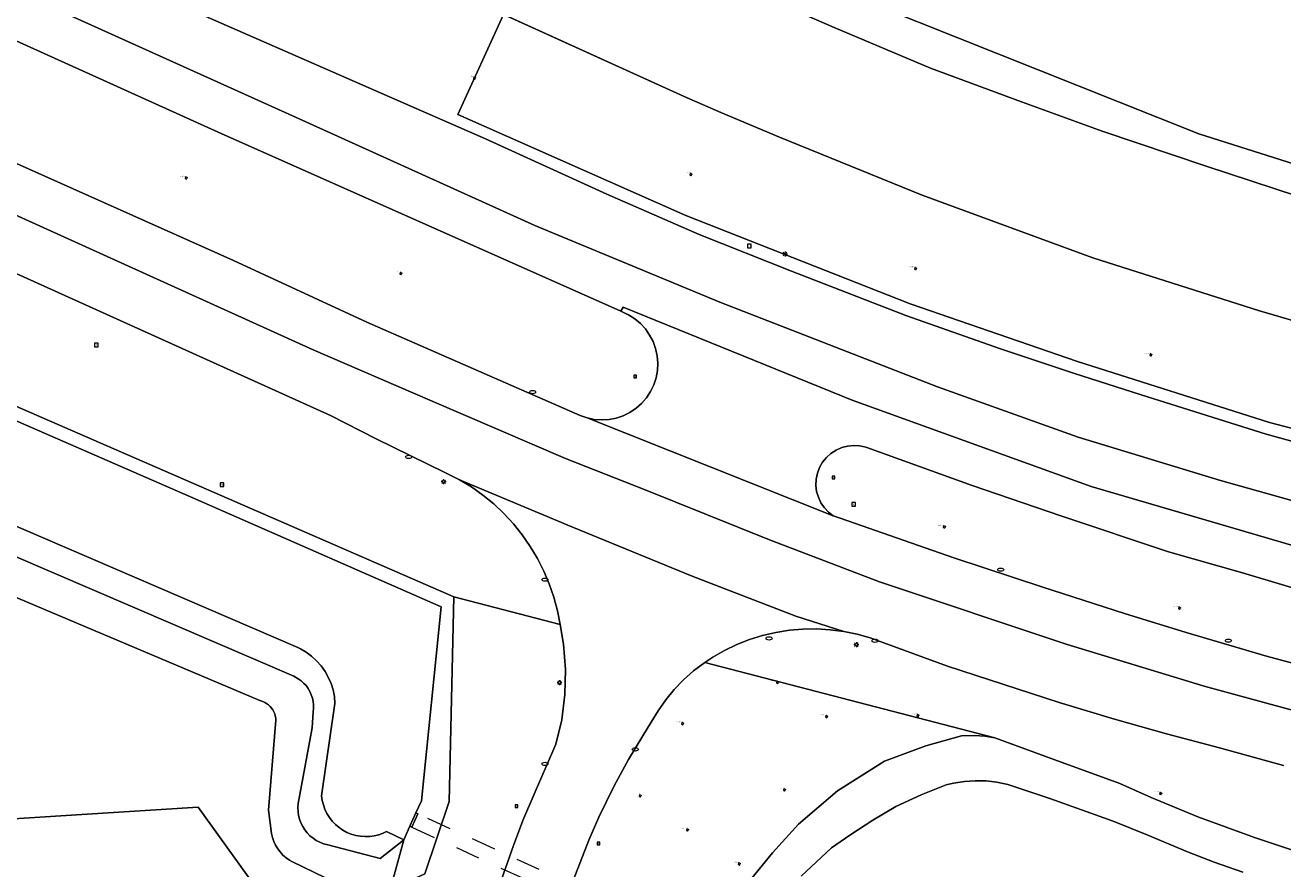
# Model space of a CAD drawing. Header units: metres. Extents: x 162098 to 162858, y 502351 to 503184.
# Tile 25 of 94: x 162390 to 162493, y 502494 to 502563. Entities that reach past the tile are written whole.
import ezdxf
from ezdxf.enums import TextEntityAlignment as Align

# ---------------------------------------------------------------- set-up
doc = ezdxf.new("R2010")
doc.units = ezdxf.units.M
doc.linetypes.add('ZZ-HIDDEN-SO', pattern=[4, 2, -2])
for name, color, linetype, lineweight in [('B-PV-GK-BESCHOEIING-G', 252, 'GK-BESCHOEIING-SO', 13), ('B-PV-GK-KADEMUUR-GV', 252, 'Continuous', 13), ('B-PV-IE-MEUBILAIR-S', 252, 'Continuous', 13), ('B-PV-KW-KUNSTWERK_DUIKER-GV', 252, 'ZZ-HIDDEN-SO', 13), ('B-PV-OG-TERREIN_BEGROEID-GV', 7, 'Continuous', 13), ('B-PV-OG-TERREIN_ERF-GV', 252, 'Continuous', 13), ('B-PV-OG-WEG-GV', 252, 'Continuous', 13), ('B-PV-VH-GESLOTENVERHARDING_ASFALT-GV', 252, 'Continuous', 13)]:
    doc.layers.add(name, color=color, linetype=linetype, lineweight=lineweight)
for name, color, linetype, lineweight, true_color in [('B-PV-GR-BEPLANTING_CULTUUR_BOSPLANTSOEN-GV', 7, 'Continuous', 13, 0x99cc00), ('B-PV-GR-BOOM-S', 7, 'Continuous', 13, 0x4c9900), ('B-PV-OG-WATER_GRACHT-GV', 7, 'Continuous', 13, 0x007299)]:
    doc.layers.add(name, color=color, linetype=linetype, lineweight=lineweight, true_color=true_color)
doc.styles.add('NLCS-ISO', font='NLCS-ISO.ttf')
doc.linetypes.add('GK-BESCHOEIING-SO', pattern='A,18,-3,[1,NLCS.SHX,S=0.6,R=0,X=0,Y=0],-3', length=24)

# ---------------------------------------------------------------- blocks, each defined once
blk = doc.blocks.new('SIE-MEUBILAIR_BORD_VERKEER-SO')
blk.add_lwpolyline([(-0.5625, -0.5625), (0.5625, -0.5625), (0.5625, 0.5625), (-0.5625, 0.5625)], close=True)
at = {"style": 'NLCS-ISO'}
blk.add_text('vb', height=0.75, dxfattribs=at).set_placement((0, 0), align=Align.MIDDLE_CENTER)
blk = doc.blocks.new('SIE-MEUBILAIR_BORD_RECLAME-SO')
blk.add_lwpolyline([(-0.75, -0.75), (0.75, -0.75), (0.75, 0.75), (-0.75, 0.75)], close=True)
at = {"style": 'NLCS-ISO'}
blk.add_text('rb', height=0.75, dxfattribs=at).set_placement((0, 0), align=Align.MIDDLE_CENTER)
blk = doc.blocks.new('SIE-MEUBILAIR_BORD_LOCATIEPAAL-SO')
blk.add_lwpolyline([(-0.75, -0.75), (0.75, -0.75), (0.75, 0.75), (-0.75, 0.75)], close=True)
at = {"style": 'NLCS-ISO'}
blk.add_text('lp', height=0.75, dxfattribs=at).set_placement((0.01, 0.12), align=Align.MIDDLE_CENTER)
blk = doc.blocks.new('SIE-MEUBILAIR_PAAL_LICHTMAST-SO')
for points in [[(-0.62, 0), (-1, 0)], [(-0.71, 0.71), (-0.44, 0.44)], [(0, 1), (0, 0.62)], [(0.44, 0.44), (0.71, 0.71)], [(1, 0), (0.62, 0)], [(-0.71, -0.71), (-0.44, -0.44)], [(0, -0.62), (0, -1)], [(0.44, -0.44), (0.71, -0.71)]]:
    blk.add_lwpolyline(points)
blk.add_circle((0, 0), 0.5)
blk = doc.blocks.new('SIE-MEUBILAIR_PUT_KOLK-SO')
blk.add_ellipse((0, 0), major_axis=(1.25, 0), ratio=0.54)
blk = doc.blocks.new('SGR-BOOM_GBKN-SO')
for centre, start, end in [((-0.25, -0.1), 67.1244, 157.1244), ((-0.1, 0.25), 157.1244, 247.1244), ((-0.1, 0.25), 337.1244, 157.1244), ((0.25, 0.1), 247.1244, 337.1244), ((-0.25, -0.1), 157.1244, 337.1244), ((0.1, -0.25), 157.1244, 337.1244), ((0.1, -0.25), 337.1244, 67.1244)]:
    blk.add_arc(centre, 0.188, start, end)
at = {"extrusion": (0, 0, -1)}
blk.add_arc((-0.25, 0.1), 0.188, 22.8756, 202.8756, dxfattribs=at)
at = {"style": 'NLCS-ISO'}
blk.add_attdef('SOORT', text='', height=0.35, dxfattribs=at).set_placement((0, 0.75), align=Align.MIDDLE_RIGHT)

msp = doc.modelspace()

# ---------------------------------------------------------------- linework, layer by layer
at = {"layer": 'B-PV-GK-BESCHOEIING-G'}
for points in [[(162500.104, 502537.17), (162490.804, 502539.892), (162477.206, 502544.224), (162463.26, 502549.353), (162451.62, 502554.085), (162446.83, 502556.076), (162443.824, 502557.389), (162377.846, 502587.37)], [(162420.946, 502496.74), (162419.538, 502497.41), (162419.261, 502497.28), (162418.903, 502497.152), (162418.534, 502497.062), (162418.157, 502497.01), (162417.777, 502496.999), (162417.397, 502497.027), (162417.023, 502497.095), (162416.658, 502497.201), (162416.306, 502497.346), (162415.971, 502497.526), (162415.657, 502497.74), (162415.366, 502497.986), (162415.103, 502498.261), (162414.871, 502498.561), (162414.671, 502498.885), (162414.505, 502499.228), (162414.377, 502499.586), (162414.287, 502499.955), (162414.235, 502500.332), (162415.326, 502507.876), (162415.274, 502508.425), (162415.165, 502508.967), (162415.001, 502509.495), (162414.782, 502510.002), (162414.511, 502510.484), (162414.191, 502510.935), (162413.826, 502511.35), (162413.42, 502511.724), (162412.976, 502512.054), (162412.501, 502512.336), (162412.29, 502512.44), (162318.288, 502552.863)], [(162420.946, 502496.74), (162420.926, 502496.724)]]:
    msp.add_lwpolyline(points, dxfattribs=at)
at = {"layer": 'B-PV-GK-KADEMUUR-GV'}
msp.add_lwpolyline([(162421.444, 502497.843), (162421.597, 502497.773), (162422.094, 502498.856), (162421.933, 502498.93)], close=True, dxfattribs=at)
at = {"layer": 'B-PV-GR-BEPLANTING_CULTUUR_BOSPLANTSOEN-GV'}
for points in [[(162418.145, 502491.889), (162411.816, 502494.962), (162411.611, 502495.081), (162411.334, 502495.276), (162411.08, 502495.499), (162410.85, 502495.747), (162410.647, 502496.018), (162410.474, 502496.309), (162410.332, 502496.616), (162410.223, 502496.936), (162410.148, 502497.267), (162409.911, 502499.153), (162410.505, 502506.49), (162410.488, 502506.669), (162410.454, 502506.846), (162410.401, 502507.019), (162410.331, 502507.185), (162410.244, 502507.344), (162410.141, 502507.492), (162410.023, 502507.628), (162409.891, 502507.752), (162409.747, 502507.861), (162409.593, 502507.954), (162409.429, 502508.031), (162409.259, 502508.09), (162409.183, 502508.112), (162298.92, 502554.697)], [(162298.92, 502554.697), (162409.183, 502508.112), (162409.259, 502508.09), (162409.429, 502508.031), (162409.593, 502507.954), (162409.747, 502507.861), (162409.891, 502507.752), (162410.023, 502507.628), (162410.141, 502507.492), (162410.244, 502507.344), (162410.331, 502507.185), (162410.401, 502507.019), (162410.454, 502506.846), (162410.488, 502506.669), (162410.505, 502506.49), (162409.911, 502499.153), (162410.148, 502497.267), (162410.223, 502496.936), (162410.332, 502496.616), (162410.474, 502496.309), (162410.647, 502496.018), (162410.85, 502495.747), (162411.08, 502495.499), (162411.334, 502495.276), (162411.611, 502495.081), (162411.816, 502494.962), (162418.145, 502491.889)], [(162419.83, 502492.665), (162420.946, 502496.74), (162420.926, 502496.724), (162419.015, 502495.227), (162414.736, 502496.323), (162414.383, 502496.42), (162414.084, 502496.54), (162413.799, 502496.69), (162413.531, 502496.869), (162413.284, 502497.075), (162413.059, 502497.305), (162412.86, 502497.558), (162412.688, 502497.83), (162412.546, 502498.119), (162412.434, 502498.421), (162412.355, 502498.733), (162412.309, 502499.052), (162412.296, 502499.374), (162412.317, 502499.693), (162413.464, 502505.864), (162413.547, 502507.178), (162413.575, 502507.462), (162413.573, 502507.748), (162413.542, 502508.032), (162413.481, 502508.311), (162413.392, 502508.583), (162413.274, 502508.843), (162413.13, 502509.09), (162412.961, 502509.32), (162412.768, 502509.531), (162412.555, 502509.722), (162412.323, 502509.888), (162411.958, 502510.085), (162307.143, 502555.1)], [(162489.442, 502494.097), (162487.106, 502494.905), (162484.919, 502495.753), (162481.688, 502497.114), (162478.86, 502498.254), (162473.672, 502500.103), (162470.242, 502501.26), (162469.371, 502501.44), (162468.487, 502501.541), (162467.597, 502501.562), (162466.71, 502501.503), (162465.831, 502501.365), (162465.224, 502501.221), (162463.189, 502500.422), (162461.125, 502499.458), (162459.239, 502498.333), (162457.354, 502497.121), (162455.854, 502496.089), (162453.371, 502493.782)], [(162386.936, 502498.322), (162394.67, 502498.81), (162404.161, 502499.408), (162416.08, 502482.83)]]:
    msp.add_lwpolyline(points, dxfattribs=at)
at = {"layer": 'B-PV-KW-KUNSTWERK_DUIKER-GV'}
msp.add_lwpolyline([(162421.597, 502497.773), (162442.41, 502488.214), (162442.564, 502488.143), (162443.061, 502489.226), (162442.907, 502489.297), (162422.094, 502498.856)], close=True, dxfattribs=at)
at = {"layer": 'B-PV-OG-TERREIN_BEGROEID-GV'}
for points in [[(162421.933, 502498.93), (162422.094, 502498.856), (162421.597, 502497.773), (162421.444, 502497.843), (162420.946, 502496.74), (162419.83, 502492.665), (162422.67, 502493.972), (162424.645, 502499.863), (162425.016, 502516.559), (162375.359, 502538.151), (162363.213, 502543.433), (162340.979, 502554.199), (162322.156, 502563.268), (162311.937, 502571.233), (162298.734, 502576.971), (162298.078, 502575.462), (162311.586, 502569.377), (162321.183, 502562.105), (162362.436, 502542.61), (162403.53, 502524.727), (162423.99, 502515.74), (162422.381, 502499.922)], [(162433.697, 502514.298), (162425.016, 502516.559), (162424.645, 502499.863), (162422.67, 502493.972), (162419.83, 502492.665), (162419.74, 502492.335), (162426.857, 502487.602), (162427.307, 502488.964), (162429.895, 502496.268), (162430.658, 502498.314), (162431.659, 502500.661), (162433.116, 502503.969), (162433.357, 502504.535), (162433.832, 502506.54), (162434.096, 502508.584), (162434.145, 502510.644), (162433.978, 502512.698)]]:
    msp.add_lwpolyline(points, close=True, dxfattribs=at)
for points in [[(162499.245, 502550.092), (162485.841, 502554.352), (162453.049, 502567.424)], [(162453.049, 502567.424), (162485.841, 502554.352), (162499.245, 502550.092)], [(162449.543, 502565.866), (162456.081, 502563.021), (162463.952, 502559.693), (162471.377, 502556.947), (162477.948, 502554.553), (162486.438, 502551.695), (162493.909, 502549.249)], [(162438.667, 502539.862), (162405.798, 502554.486), (162383.299, 502564.626)], [(162500.104, 502537.17), (162490.804, 502539.892), (162477.206, 502544.224), (162463.26, 502549.353), (162451.62, 502554.085), (162446.83, 502556.076), (162443.824, 502557.389), (162429.076, 502564.09), (162425.362, 502555.916), (162443.979, 502547.685), (162462.281, 502540.468), (162475.94, 502535.774), (162491.624, 502530.791), (162500.381, 502528.507)], [(162304.851, 502556.286), (162307.143, 502555.1), (162411.958, 502510.085)], [(162379.776, 502556.227), (162385.716, 502553.534), (162407.046, 502544.008), (162417.914, 502538.991), (162435.334, 502531.358)], [(162412.29, 502512.44), (162318.288, 502552.863)], [(162439.1, 502539.668), (162438.667, 502539.862)], [(162439.285, 502539.573), (162439.1, 502539.668)], [(162440.669, 502538.42), (162440.26, 502538.864), (162439.796, 502539.251), (162439.285, 502539.573)], [(162441.015, 502537.925), (162440.669, 502538.42)], [(162441.293, 502537.389), (162441.015, 502537.925)], [(162441.645, 502535.026), (162441.675, 502535.629), (162441.626, 502536.231), (162441.498, 502536.821), (162441.293, 502537.389)], [(162441.535, 502534.433), (162441.645, 502535.026)], [(162441.085, 502533.314), (162441.347, 502533.859)], [(162441.347, 502533.859), (162441.535, 502534.433)], [(162439.907, 502531.952), (162440.359, 502532.353), (162440.754, 502532.81)], [(162440.754, 502532.81), (162441.085, 502533.314)], [(162438.865, 502531.347), (162439.406, 502531.615)], [(162439.406, 502531.615), (162439.907, 502531.952)], [(162435.334, 502531.358), (162435.904, 502531.16)], [(162435.904, 502531.16), (162436.496, 502531.039), (162437.098, 502530.997)], [(162437.098, 502530.997), (162437.701, 502531.035), (162438.293, 502531.152)], [(162438.293, 502531.152), (162438.865, 502531.347)], [(162457.176, 502528.87), (162456.692, 502528.746), (162456.235, 502528.546), (162455.814, 502528.275)], [(162457.674, 502528.916), (162457.176, 502528.87)], [(162458.659, 502528.768), (162458.172, 502528.882), (162457.674, 502528.916)], [(162458.731, 502528.745), (162458.659, 502528.768)], [(162500.056, 502515.618), (162495.792, 502516.628), (162489.415, 502518.524), (162483.366, 502520.249), (162474.575, 502523.166), (162467.341, 502525.664), (162458.731, 502528.745)], [(162455.129, 502527.553), (162454.881, 502527.119)], [(162455.443, 502527.942), (162455.129, 502527.553)], [(162455.814, 502528.275), (162455.443, 502527.942)], [(162454.706, 502526.651), (162454.607, 502526.161)], [(162454.881, 502527.119), (162454.706, 502526.651)], [(162454.607, 502526.161), (162454.588, 502525.662)], [(162454.588, 502525.662), (162454.648, 502525.166), (162454.787, 502524.686), (162455, 502524.235)], [(162455, 502524.235), (162455.283, 502523.823)], [(162455.283, 502523.823), (162455.628, 502523.461), (162456.008, 502523.17)], [(162456.008, 502523.17), (162456.562, 502522.977)], [(162456.562, 502522.977), (162465.841, 502519.742), (162473.112, 502517.344), (162479.779, 502515.214), (162484.826, 502513.663), (162491.378, 502511.732), (162495.833, 502510.524), (162499.997, 502509.501)], [(162412.976, 502512.054), (162412.501, 502512.336), (162412.29, 502512.44)], [(162413.42, 502511.724), (162412.976, 502512.054)], [(162414.782, 502510.002), (162414.511, 502510.484), (162414.191, 502510.935), (162413.826, 502511.35), (162413.42, 502511.724)], [(162449.359, 502493.607), (162451.033, 502495.691), (162453.179, 502498.007), (162456.345, 502500.724), (162460.19, 502503.148), (162463.563, 502504.404), (162466.486, 502505.215), (162467.534, 502505.25), (162468.374, 502505.189), (162469.205, 502505.049), (162445.517, 502511.219), (162445.516, 502511.219), (162444.599, 502510.516), (162443.786, 502509.789), (162443.029, 502509.004), (162442.331, 502508.165), (162441.696, 502507.278), (162441.128, 502506.347), (162440.458, 502505.223), (162439.286, 502503.287), (162438.117, 502501.157), (162436.864, 502498.587), (162436.056, 502496.722), (162435.148, 502494.404), (162433.976, 502491.409)], [(162411.958, 502510.085), (162412.323, 502509.888), (162412.555, 502509.722), (162412.768, 502509.531), (162412.961, 502509.32), (162413.13, 502509.09), (162413.274, 502508.843), (162413.392, 502508.583), (162413.481, 502508.311), (162413.542, 502508.032), (162413.573, 502507.748), (162413.575, 502507.462), (162413.547, 502507.178)], [(162415.165, 502508.967), (162415.001, 502509.495), (162414.782, 502510.002)], [(162415.326, 502507.876), (162415.274, 502508.425), (162415.165, 502508.967)], [(162414.235, 502500.332), (162415.326, 502507.876)], [(162413.547, 502507.178), (162413.464, 502505.864), (162412.317, 502499.693)], [(162412.317, 502499.693), (162412.296, 502499.374), (162412.309, 502499.052), (162412.355, 502498.733), (162412.434, 502498.421), (162412.546, 502498.119), (162412.688, 502497.83), (162412.86, 502497.558), (162413.059, 502497.305), (162413.284, 502497.075), (162413.531, 502496.869), (162413.799, 502496.69), (162414.084, 502496.54), (162414.383, 502496.42), (162414.736, 502496.323)], [(162414.377, 502499.586), (162414.287, 502499.955), (162414.235, 502500.332)], [(162414.505, 502499.228), (162414.377, 502499.586)], [(162414.671, 502498.885), (162414.505, 502499.228)], [(162415.103, 502498.261), (162414.871, 502498.561), (162414.671, 502498.885)], [(162415.971, 502497.526), (162415.657, 502497.74), (162415.366, 502497.986), (162415.103, 502498.261)], [(162414.736, 502496.323), (162419.015, 502495.227), (162420.926, 502496.724)], [(162416.306, 502497.346), (162415.971, 502497.526)], [(162416.658, 502497.201), (162416.306, 502497.346)], [(162417.777, 502496.999), (162417.397, 502497.027), (162417.023, 502497.095), (162416.658, 502497.201)], [(162418.534, 502497.062), (162418.157, 502497.01), (162417.777, 502496.999)], [(162418.903, 502497.152), (162418.534, 502497.062)], [(162419.538, 502497.41), (162419.261, 502497.28), (162418.903, 502497.152)], [(162420.946, 502496.74), (162419.538, 502497.41)], [(162420.926, 502496.724), (162420.946, 502496.74)]]:
    msp.add_lwpolyline(points, dxfattribs=at)
at = {"layer": 'B-PV-OG-TERREIN_ERF-GV'}
msp.add_lwpolyline([(162385.511, 502485.38), (162391.14, 502485.753), (162391.393, 502481.66), (162400.949, 502482.261), (162401.117, 502479.517), (162402.425, 502479.599), (162402.759, 502474.14), (162404.066, 502474.222), (162404.252, 502471.18), (162416.684, 502471.848), (162416.08, 502482.83), (162404.161, 502499.408), (162394.67, 502498.81), (162386.936, 502498.322)], dxfattribs=at)
at = {"layer": 'B-PV-OG-WATER_GRACHT-GV'}
for points in [[(162678.769, 502538.114), (162617.384, 502534.271), (162614.678, 502534.165), (162602.105, 502533.674), (162591.972, 502533.664), (162584.277, 502533.884), (162570.921, 502534.547), (162561.955, 502535.326), (162552.874, 502536.354), (162539.052, 502538.349), (162529.211, 502540.106), (162520.332, 502541.961), (162500.124, 502547.301), (162493.909, 502549.249), (162486.438, 502551.695), (162477.948, 502554.553), (162471.377, 502556.947), (162463.952, 502559.693), (162456.081, 502563.021), (162449.543, 502565.866)], [(162429.076, 502564.09), (162443.824, 502557.389), (162446.83, 502556.076), (162451.62, 502554.085), (162463.26, 502549.353), (162477.206, 502544.224), (162490.804, 502539.892), (162500.104, 502537.17)], [(162318.288, 502552.863), (162412.29, 502512.44), (162412.501, 502512.336), (162412.976, 502512.054), (162413.42, 502511.724), (162413.826, 502511.35), (162414.191, 502510.935), (162414.511, 502510.484), (162414.782, 502510.002), (162415.001, 502509.495), (162415.165, 502508.967), (162415.274, 502508.425), (162415.326, 502507.876), (162414.235, 502500.332), (162414.287, 502499.955), (162414.377, 502499.586), (162414.505, 502499.228), (162414.671, 502498.885), (162414.871, 502498.561), (162415.103, 502498.261), (162415.366, 502497.986), (162415.657, 502497.74), (162415.971, 502497.526), (162416.306, 502497.346), (162416.658, 502497.201), (162417.023, 502497.095), (162417.397, 502497.027), (162417.777, 502496.999), (162418.157, 502497.01), (162418.534, 502497.062), (162418.903, 502497.152), (162419.261, 502497.28), (162419.538, 502497.41), (162420.946, 502496.74), (162421.444, 502497.843), (162421.933, 502498.93), (162422.381, 502499.922), (162423.99, 502515.74), (162403.53, 502524.727), (162362.436, 502542.61)], [(162494.299, 502495.633), (162490.393, 502496.935), (162485.77, 502498.628), (162481.948, 502500.194), (162479.408, 502501.325), (162474.106, 502503.273), (162469.205, 502505.049), (162468.374, 502505.189), (162467.534, 502505.25), (162466.486, 502505.215), (162463.563, 502504.404), (162460.19, 502503.148), (162456.345, 502500.724), (162453.179, 502498.007), (162451.033, 502495.691), (162449.359, 502493.607), (162446.876, 502489.504), (162446.519, 502489.819), (162444.416, 502490.98), (162444.018, 502489.812), (162443.289, 502490.128), (162442.907, 502489.297), (162442.41, 502488.214)], [(162453.371, 502493.782), (162455.854, 502496.089), (162457.354, 502497.121), (162459.239, 502498.333), (162461.125, 502499.458), (162463.189, 502500.422), (162465.224, 502501.221), (162465.831, 502501.365), (162466.71, 502501.503), (162467.597, 502501.562), (162468.487, 502501.541), (162469.371, 502501.44), (162470.242, 502501.26), (162473.672, 502500.103), (162478.86, 502498.254), (162481.688, 502497.114), (162484.919, 502495.753), (162487.106, 502494.905), (162489.442, 502494.097)]]:
    msp.add_lwpolyline(points, dxfattribs=at)
at = {"layer": 'B-PV-OG-WEG-GV'}
for points in [[(162849.537, 502529.413), (162796.625, 502526.156), (162680.494, 502519.066), (162631.092, 502515.986), (162614.901, 502515.391), (162606.258, 502515.321), (162593.101, 502515.44), (162584.583, 502515.686), (162576.129, 502516.033), (162564.883, 502516.795), (162556.695, 502517.494), (162547.159, 502518.636), (162537.168, 502520.209), (162522.692, 502523.003), (162514.131, 502524.917), (162500.381, 502528.507), (162491.624, 502530.791), (162475.94, 502535.774), (162462.281, 502540.468), (162443.979, 502547.685), (162425.362, 502555.916), (162429.076, 502564.09), (162377.846, 502587.37)], [(162404.299, 502564.136), (162427.626, 502553.934), (162437.512, 502549.418), (162445.057, 502546.123), (162452.598, 502543.128), (162461.935, 502539.53), (162469.648, 502536.813), (162475.626, 502534.824), (162481.138, 502533.054), (162491.346, 502529.83), (162496.29, 502528.479)], [(162375.359, 502538.151), (162425.016, 502516.559), (162433.697, 502514.298), (162433.48, 502515.423), (162433.187, 502516.532), (162432.817, 502517.617), (162432.373, 502518.674), (162431.856, 502519.698), (162431.269, 502520.683), (162430.615, 502521.624), (162429.897, 502522.518), (162429.118, 502523.36), (162428.282, 502524.145), (162427.394, 502524.87), (162426.457, 502525.531), (162425.477, 502526.126), (162424.298, 502526.724), (162418.7, 502529.445), (162414.961, 502531.374), (162365.951, 502553.481)], [(162492.756, 502502.806), (162487.523, 502504.241), (162483.207, 502505.388), (162478.977, 502506.598), (162474.433, 502507.942), (162465.317, 502510.917), (162459.023, 502513.214), (162457.95, 502513.515), (162456.859, 502513.737), (162455.754, 502513.881), (162454.643, 502513.945), (162453.529, 502513.93), (162452.419, 502513.834), (162451.319, 502513.659), (162450.235, 502513.405), (162449.171, 502513.074), (162448.134, 502512.668), (162447.129, 502512.189), (162446.16, 502511.638), (162445.517, 502511.219), (162469.205, 502505.049), (162474.106, 502503.273), (162479.408, 502501.325), (162481.948, 502500.194), (162485.77, 502498.628), (162490.393, 502496.935), (162494.299, 502495.633)]]:
    msp.add_lwpolyline(points, dxfattribs=at)
at = {"layer": 'B-PV-VH-GESLOTENVERHARDING_ASFALT-GV'}
for points in [[(162378.759, 502570.742), (162412.111, 502555.71), (162431.639, 502546.852), (162446.738, 502540.611), (162464.521, 502533.699), (162475.997, 502529.605), (162487.606, 502526.049), (162499.148, 502522.827), (162510.959, 502519.808), (162522.703, 502517.123), (162534.849, 502514.976), (162546.861, 502513.097), (162558.873, 502511.621), (162571.221, 502510.614), (162582.763, 502510.01), (162595.178, 502509.742), (162607.525, 502509.742), (162619.672, 502510.01), (162631.684, 502510.413), (162648.527, 502511.285), (162694.629, 502514.104), (162728.988, 502516.117), (162762.877, 502518.264)], [(162464.521, 502533.699), (162446.738, 502540.611), (162431.639, 502546.852), (162412.111, 502555.71), (162378.759, 502570.742)], [(162383.299, 502564.626), (162405.798, 502554.486), (162438.667, 502539.862), (162438.853, 502540.208), (162457.542, 502532.625), (162477.07, 502525.579), (162495.189, 502520.277), (162504.584, 502517.727), (162522.166, 502513.701), (162541.425, 502510.346), (162560.227, 502507.767), (162574.336, 502506.8), (162583.51, 502506.374), (162594.034, 502506.101), (162600.902, 502506.047), (162609.608, 502506.102), (162619.073, 502506.416), (162641.004, 502507.464), (162645.325, 502507.731), (162670.503, 502509.275)], [(162496.29, 502528.479), (162491.346, 502529.83), (162481.138, 502533.054), (162475.626, 502534.824), (162469.648, 502536.813), (162461.935, 502539.53), (162452.598, 502543.128), (162445.057, 502546.123), (162437.512, 502549.418), (162427.626, 502553.934), (162404.299, 502564.136)], [(162497.156, 502506.319), (162486.285, 502509.272), (162475.011, 502512.694), (162459.778, 502517.795), (162450.786, 502521.217), (162440.652, 502525.31), (162434.143, 502527.86), (162423.071, 502532.625), (162413.541, 502536.719), (162372.607, 502555.24)], [(162372.607, 502555.24), (162413.541, 502536.719), (162423.071, 502532.625), (162434.143, 502527.86), (162440.652, 502525.31), (162450.786, 502521.217), (162459.778, 502517.795), (162475.011, 502512.694), (162486.285, 502509.272), (162497.156, 502506.319)], [(162365.951, 502553.481), (162414.961, 502531.374), (162418.7, 502529.445), (162424.298, 502526.724), (162425.477, 502526.126), (162434.659, 502522.278), (162444.49, 502518.252), (162452.946, 502514.997), (162456.859, 502513.737), (162457.95, 502513.515), (162459.023, 502513.214), (162465.317, 502510.917), (162474.433, 502507.942), (162478.977, 502506.598), (162483.207, 502505.388), (162487.523, 502504.241), (162492.756, 502502.806)], [(162456.562, 502522.977), (162456.008, 502523.17), (162435.904, 502531.16), (162435.334, 502531.358), (162417.914, 502538.991), (162407.046, 502544.008), (162385.716, 502553.534)], [(162495.189, 502520.277), (162477.07, 502525.579), (162457.542, 502532.625), (162438.853, 502540.208), (162438.667, 502539.862), (162439.1, 502539.668), (162439.285, 502539.573), (162439.796, 502539.251), (162440.26, 502538.864), (162440.669, 502538.42), (162441.015, 502537.925), (162441.293, 502537.389), (162441.498, 502536.821), (162441.626, 502536.231), (162441.675, 502535.629), (162441.645, 502535.026), (162441.535, 502534.433), (162441.347, 502533.859), (162441.085, 502533.314), (162440.754, 502532.81), (162440.359, 502532.353), (162439.907, 502531.952), (162439.406, 502531.615), (162438.865, 502531.347), (162438.293, 502531.152), (162437.701, 502531.035), (162437.098, 502530.997), (162436.496, 502531.039), (162435.904, 502531.16), (162456.008, 502523.17), (162455.628, 502523.461), (162455.283, 502523.823), (162455, 502524.235), (162454.787, 502524.686), (162454.648, 502525.166), (162454.588, 502525.662), (162454.607, 502526.161), (162454.706, 502526.651), (162454.881, 502527.119), (162455.129, 502527.553), (162455.443, 502527.942), (162455.814, 502528.275), (162456.235, 502528.546), (162456.692, 502528.746), (162457.176, 502528.87), (162457.674, 502528.916), (162458.172, 502528.882), (162458.659, 502528.768), (162458.731, 502528.745), (162467.341, 502525.664), (162474.575, 502523.166), (162483.366, 502520.249), (162489.415, 502518.524), (162495.792, 502516.628)], [(162849.904, 502523.633), (162799.92, 502520.412), (162774.687, 502519.07), (162762.877, 502518.264), (162728.988, 502516.117), (162694.629, 502514.104), (162648.527, 502511.285), (162631.684, 502510.413), (162619.672, 502510.01), (162607.525, 502509.742), (162595.178, 502509.742), (162582.763, 502510.01), (162571.221, 502510.614), (162558.873, 502511.621), (162546.861, 502513.097), (162534.849, 502514.976), (162522.703, 502517.123), (162510.959, 502519.808), (162499.148, 502522.827), (162487.606, 502526.049), (162475.997, 502529.605), (162464.521, 502533.699)], [(162433.976, 502491.409), (162435.148, 502494.404), (162436.056, 502496.722), (162436.864, 502498.587), (162438.117, 502501.157), (162439.286, 502503.287), (162440.458, 502505.223), (162441.128, 502506.347), (162441.696, 502507.278), (162442.331, 502508.165), (162443.029, 502509.004), (162443.786, 502509.789), (162444.599, 502510.516), (162445.516, 502511.219), (162445.517, 502511.219), (162446.16, 502511.638), (162447.129, 502512.189), (162448.134, 502512.668), (162449.171, 502513.074), (162450.235, 502513.405), (162451.319, 502513.659), (162452.419, 502513.834), (162453.529, 502513.93), (162454.643, 502513.945), (162455.754, 502513.881), (162456.859, 502513.737), (162452.946, 502514.997), (162444.49, 502518.252), (162434.659, 502522.278), (162425.477, 502526.126), (162426.457, 502525.531), (162427.394, 502524.87), (162428.282, 502524.145), (162429.118, 502523.36), (162429.897, 502522.518), (162430.615, 502521.624), (162431.269, 502520.683), (162431.856, 502519.698), (162432.373, 502518.674), (162432.817, 502517.617), (162433.187, 502516.532), (162433.48, 502515.423), (162433.697, 502514.298), (162433.978, 502512.698), (162434.145, 502510.644), (162434.096, 502508.584), (162433.832, 502506.54), (162433.357, 502504.535), (162433.116, 502503.969), (162431.659, 502500.661), (162430.658, 502498.314), (162429.895, 502496.268), (162427.307, 502488.964)], [(162495.833, 502510.524), (162491.378, 502511.732), (162484.826, 502513.663), (162479.779, 502515.214), (162473.112, 502517.344), (162465.841, 502519.742), (162456.562, 502522.977)]]:
    msp.add_lwpolyline(points, dxfattribs=at)

# ---------------------------------------------------------------- block references
at = {"layer": 'B-PV-GR-BOOM-S', "xscale": 0.2, "yscale": 0.2, "zscale": 0.2}
for p in [(162426.716, 502558.896), (162444.38, 502551.034), (162403.17, 502550.744), (162420.698, 502542.956), (162462.715, 502543.346), (162481.922, 502536.304), (162465.071, 502522.271), (162484.275, 502515.645), (162451.454, 502509.58), (162455.454, 502506.791), (162462.918, 502506.872), (162443.695, 502506.218), (162452.016, 502500.821), (162482.732, 502500.517), (162440.232, 502500.334), (162444.094, 502497.556), (162448.331, 502494.769)]:
    msp.add_blockref('SGR-BOOM_GBKN-SO', p, dxfattribs=at).add_auto_attribs({'SOORT': '****%%c***m'})
at = {"layer": 'B-PV-IE-MEUBILAIR-S', "xscale": 0.2, "yscale": 0.2, "zscale": 0.2}
for name, p in [('SIE-MEUBILAIR_BORD_RECLAME-SO', (162449.141, 502545.199)), ('SIE-MEUBILAIR_PAAL_LICHTMAST-SO', (162452.068, 502544.535)), ('SIE-MEUBILAIR_BORD_RECLAME-SO', (162395.847, 502537.124)), ('SIE-MEUBILAIR_BORD_VERKEER-SO', (162439.829, 502534.538)), ('SIE-MEUBILAIR_PUT_KOLK-SO', (162431.453, 502533.272)), ('SIE-MEUBILAIR_PUT_KOLK-SO', (162421.329, 502527.984)), ('SIE-MEUBILAIR_BORD_VERKEER-SO', (162456.029, 502526.298)), ('SIE-MEUBILAIR_BORD_LOCATIEPAAL-SO', (162406.106, 502525.718)), ('SIE-MEUBILAIR_PAAL_LICHTMAST-SO', (162424.195, 502525.956)), ('SIE-MEUBILAIR_BORD_RECLAME-SO', (162457.666, 502524.118)), ('SIE-MEUBILAIR_PUT_KOLK-SO', (162469.681, 502518.782)), ('SIE-MEUBILAIR_PUT_KOLK-SO', (162432.461, 502517.967)), ('SIE-MEUBILAIR_PUT_KOLK-SO', (162450.763, 502513.177)), ('SIE-MEUBILAIR_PUT_KOLK-SO', (162459.399, 502512.985)), ('SIE-MEUBILAIR_PUT_KOLK-SO', (162488.266, 502512.99)), ('SIE-MEUBILAIR_PAAL_LICHTMAST-SO', (162457.892, 502512.663)), ('SIE-MEUBILAIR_PAAL_LICHTMAST-SO', (162433.654, 502509.558)), ('SIE-MEUBILAIR_PUT_KOLK-SO', (162439.85, 502504.122)), ('SIE-MEUBILAIR_PUT_KOLK-SO', (162432.472, 502502.932)), ('SIE-MEUBILAIR_BORD_VERKEER-SO', (162430.15, 502499.487)), ('SIE-MEUBILAIR_BORD_VERKEER-SO', (162436.848, 502496.434))]:
    msp.add_blockref(name, p, dxfattribs=at)

doc.saveas('drawing.dxf')
